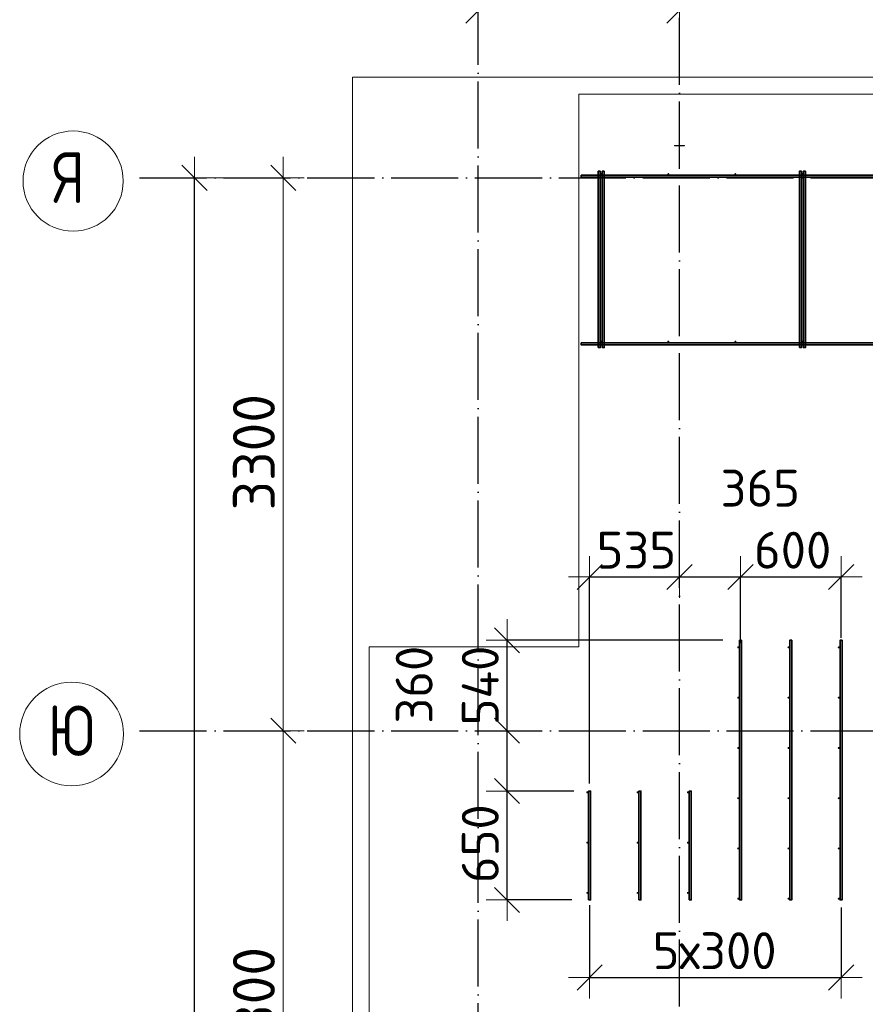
# Model space of a CAD drawing. Header units: millimetres. Extents: x -3725 to 93325, y -74170 to 82591.
# Tile 116 of 139: x 57265 to 62308, y 62847 to 68724. Entities that reach past the tile are written whole.
import ezdxf

# ---------------------------------------------------------------- set-up
doc = ezdxf.new("R2010")
doc.units = ezdxf.units.MM
doc.header["$PDMODE"] = 65
for name, pattern in [('______11', [500, 400, -50, 0, -50]), ('______3', [500, 400, -100]), ('______5', [1100, 800, -100, 100, -100])]:
    doc.linetypes.add(name, pattern=pattern)
for name, color, linetype, lineweight in [('Standard', 7, 'Continuous', 25), ('Арм.стержн. Доп. арматура', 180, 'Continuous', 35), ('Балка_ общее', 7, '______3', 13), ('Размерная линия_ общее', 7, 'Continuous', 13), ('Стальная конструкция_ общее', 7, 'Continuous', 25), ('Фундамент (1)', 7, 'Continuous', 35)]:
    doc.layers.add(name, color=color, linetype=linetype, lineweight=lineweight)
doc.layers.add('Арм.стержн. Фиксатор', color=7, linetype='Continuous', lineweight=35, true_color=0x501e0f)
doc.layers.add('Осевая линия_ общее', color=7, linetype='______5', lineweight=13, true_color=0xa0a0a0)
doc.styles.add('ISOCPEUR', font='ISOCPEUR')
doc.dimstyles.new('DIMSTYLE_18', dxfattribs={"dimtxt": 220, "dimasz": 250, "dimexe": 0, "dimexo": 0, "dimgap": 110, "dimtad": 2, "dimdec": 0, "dimrnd": 1, "dimzin": 12, "dimdsep": 46, "dimtxsty": 'ISOCPEUR', "dimblk1": 'ALL_ML_STRICH', "dimblk2": 'ALL_ML_STRICH', "dimsah": 1, "dimcen": 0, "dimclrd": 7, "dimclre": 256, "dimclrt": 7, "dimadec": 0, "dimazin": 0, "dimtfac": 1, "dimtdec": 0, "dimtix": 1, "dimtmove": 2, "dimatfit": 3, "dimfxl": 0, "dimtzin": 0, "dimlwd": 0, "dimlwe": -3, "dimarcsym": 0})
doc.dimstyles.new('DIMSTYLE_3', dxfattribs={"dimtxt": 220, "dimasz": 250, "dimexe": 0, "dimexo": 0, "dimgap": 110, "dimtad": 2, "dimdec": 0, "dimrnd": 5, "dimzin": 12, "dimdsep": 46, "dimtxsty": 'ISOCPEUR', "dimblk1": 'ALL_ML_STRICH', "dimblk2": 'ALL_ML_STRICH', "dimsah": 1, "dimcen": 0, "dimclrd": 7, "dimclre": 256, "dimclrt": 7, "dimadec": 0, "dimazin": 0, "dimtfac": 1, "dimtdec": 0, "dimtix": 1, "dimtmove": 2, "dimatfit": 3, "dimfxl": 0, "dimtzin": 0, "dimlwd": 0, "dimlwe": -3, "dimarcsym": 0})
doc.dimstyles.new('DIMSTYLE_5', dxfattribs={"dimtxt": 220, "dimasz": 250, "dimexe": 0, "dimexo": 0, "dimgap": 110, "dimtad": 2, "dimdec": 0, "dimrnd": 5, "dimzin": 12, "dimdsep": 46, "dimtxsty": 'ISOCPEUR', "dimblk1": 'ALL_ML_STRICH', "dimblk2": 'ALL_ML_STRICH', "dimsah": 1, "dimcen": 0, "dimclrd": 7, "dimclre": 256, "dimclrt": 7, "dimadec": 0, "dimazin": 0, "dimtfac": 1, "dimtdec": 0, "dimtix": 1, "dimtmove": 2, "dimatfit": 3, "dimfxl": 0, "dimtvp": 1.2, "dimtzin": 0, "dimlwd": 0, "dimlwe": -3, "dimarcsym": 0})
doc.dimstyles.new('DIMSTYLE_7', dxfattribs={"dimtxt": 250, "dimasz": 250, "dimexe": 0, "dimexo": 0, "dimgap": 125, "dimtad": 2, "dimdec": 0, "dimrnd": 5, "dimzin": 12, "dimdsep": 46, "dimtxsty": 'ISOCPEUR', "dimblk1": 'ALL_ML_STRICH', "dimblk2": 'ALL_ML_STRICH', "dimsah": 1, "dimcen": 0, "dimclrd": 7, "dimclre": 256, "dimclrt": 7, "dimadec": 0, "dimazin": 0, "dimtfac": 1, "dimtdec": 0, "dimtix": 1, "dimtmove": 2, "dimatfit": 3, "dimfxl": 0, "dimtzin": 0, "dimlwd": 0, "dimlwe": -3, "dimarcsym": 0})

# ---------------------------------------------------------------- blocks, each defined once
blk = doc.blocks.new('ALL_ML_STRICH')
at = {"color": 0, "linetype": 'ByBlock', "lineweight": -2}
for p, q in [((0, -0.5), (0, 0.5)), ((-0.3, -0.3), (0.3, 0.3)), ((-1, 0), (0.5, 0))]:
    blk.add_line(p, q, dxfattribs=at)
blk = doc.blocks.new('*D83')
at = {"layer": 'DEFPOINTS', "color": 7, "linetype": 'Continuous', "lineweight": 13, "transparency": 33554687}
for p in [(60000, 68778), (61200, 68757.8), (60000, 68590)]:
    blk.add_point(p, dxfattribs=at)
at = {"layer": 'Балка_ общее', "color": 251, "linetype": 'Continuous', "lineweight": -2, "true_color": 0x656565, "transparency": 33554687}
for p, q in [((60000, 68600), (60000, 68778)), ((61200, 68767.8), (61200, 68778))]:
    blk.add_line(p, q, dxfattribs=at)
at = {"layer": 'Балка_ общее', "color": 7, "linetype": 'Continuous', "lineweight": -2, "transparency": 33554687}
blk.add_line((60000, 68778), (61200, 68778), dxfattribs=at)
at = {"layer": 'Балка_ общее', "color": 7, "linetype": 'Continuous', "lineweight": 13, "transparency": 33554687, "xscale": 250, "yscale": 250, "zscale": 250, "rotation": 180}
blk.add_blockref('ALL_ML_STRICH', (60000, 68778), dxfattribs=at)
at = {"layer": 'Балка_ общее', "color": 7, "linetype": 'Continuous', "lineweight": 13, "transparency": 33554687, "xscale": 250, "yscale": 250, "zscale": 250}
blk.add_blockref('ALL_ML_STRICH', (61200, 68778), dxfattribs=at)
at = {"layer": 'Балка_ общее', "color": 7, "linetype": 'Continuous', "lineweight": 13, "transparency": 33554687, "insert": (60637.5, 68953), "char_height": 250, "width": 1000, "attachment_point": 5, "style": 'ISOCPEUR'}
blk.add_mtext('\\A1;{1200}', dxfattribs=at)
blk = doc.blocks.new('*D84')
at = {"layer": 'DEFPOINTS', "color": 7, "linetype": 'Continuous', "lineweight": 13, "transparency": 33554687}
for p in [(61200, 68778), (61200, 68757.8), (66700, 68799.4)]:
    blk.add_point(p, dxfattribs=at)
at = {"layer": 'Балка_ общее', "color": 251, "linetype": 'Continuous', "lineweight": -2, "true_color": 0x656565, "transparency": 33554687}
for p, q in [((66700, 68809.4), (66700, 68778)), ((61200, 68767.8), (61200, 68778))]:
    blk.add_line(p, q, dxfattribs=at)
at = {"layer": 'Балка_ общее', "color": 7, "linetype": 'Continuous', "lineweight": -2, "transparency": 33554687}
blk.add_line((61200, 68778), (66700, 68778), dxfattribs=at)
at = {"layer": 'Балка_ общее', "color": 7, "linetype": 'Continuous', "lineweight": 13, "transparency": 33554687, "xscale": 250, "yscale": 250, "zscale": 250, "rotation": 180}
blk.add_blockref('ALL_ML_STRICH', (61200, 68778), dxfattribs=at)
at = {"layer": 'Балка_ общее', "color": 7, "linetype": 'Continuous', "lineweight": 13, "transparency": 33554687, "xscale": 250, "yscale": 250, "zscale": 250}
blk.add_blockref('ALL_ML_STRICH', (66700, 68778), dxfattribs=at)
at = {"layer": 'Балка_ общее', "color": 7, "linetype": 'Continuous', "lineweight": 13, "transparency": 33554687, "insert": (63962.5, 68953), "char_height": 250, "width": 1000, "attachment_point": 5, "style": 'ISOCPEUR'}
blk.add_mtext('\\A1;{5500}', dxfattribs=at)
blk = doc.blocks.new('*D91')
at = {"layer": 'DEFPOINTS', "color": 7, "linetype": 'Continuous', "lineweight": 13, "transparency": 33554687}
for p in [(58216.9, 64480), (58836.9, 61180), (59293.5, 61180)]:
    blk.add_point(p, dxfattribs=at)
at = {"layer": 'Балка_ общее', "color": 251, "linetype": 'Continuous', "lineweight": -2, "true_color": 0x656565, "transparency": 33554687}
for p, q in [((58836.9, 64480), (58836.9, 64480)), ((59283.5, 61180), (58836.9, 61180))]:
    blk.add_line(p, q, dxfattribs=at)
at = {"layer": 'Балка_ общее', "color": 7, "linetype": 'Continuous', "lineweight": -2, "transparency": 33554687}
blk.add_line((58836.9, 61180), (58836.9, 64480), dxfattribs=at)
at = {"layer": 'Балка_ общее', "color": 7, "linetype": 'Continuous', "lineweight": 13, "transparency": 33554687, "xscale": 250, "yscale": 250, "zscale": 250}
for p, rotation in [((58836.9, 64480), 90), ((58836.9, 61180), 270)]:
    blk.add_blockref('ALL_ML_STRICH', p, dxfattribs=dict(at, rotation=rotation))
at = {"layer": 'Балка_ общее', "color": 7, "linetype": 'Continuous', "lineweight": 13, "transparency": 33554687, "insert": (58661.9, 62842.5), "char_height": 250, "width": 1000, "attachment_point": 5, "rotation": 90, "style": 'ISOCPEUR'}
blk.add_mtext('\\A1;{3300}', dxfattribs=at)
blk = doc.blocks.new('*D92')
at = {"layer": 'DEFPOINTS', "color": 7, "linetype": 'Continuous', "lineweight": 13, "transparency": 33554687}
for p in [(58423.8, 67780), (58216.9, 64480), (58836.9, 64480)]:
    blk.add_point(p, dxfattribs=at)
at = {"layer": 'Балка_ общее', "color": 251, "linetype": 'Continuous', "lineweight": -2, "true_color": 0x656565, "transparency": 33554687}
for p, q in [((58413.8, 67780), (58836.9, 67780)), ((58836.9, 64480), (58836.9, 64480))]:
    blk.add_line(p, q, dxfattribs=at)
at = {"layer": 'Балка_ общее', "color": 7, "linetype": 'Continuous', "lineweight": -2, "transparency": 33554687}
blk.add_line((58836.9, 64480), (58836.9, 67780), dxfattribs=at)
at = {"layer": 'Балка_ общее', "color": 7, "linetype": 'Continuous', "lineweight": 13, "transparency": 33554687, "xscale": 250, "yscale": 250, "zscale": 250}
for p, rotation in [((58836.9, 67780), 90), ((58836.9, 64480), 270)]:
    blk.add_blockref('ALL_ML_STRICH', p, dxfattribs=dict(at, rotation=rotation))
at = {"layer": 'Балка_ общее', "color": 7, "linetype": 'Continuous', "lineweight": 13, "transparency": 33554687, "insert": (58661.9, 66142.5), "char_height": 250, "width": 1000, "attachment_point": 5, "rotation": 90, "style": 'ISOCPEUR'}
blk.add_mtext('\\A1;{3300}', dxfattribs=at)
blk = doc.blocks.new('*D93')
at = {"layer": 'DEFPOINTS', "color": 7, "linetype": 'Continuous', "lineweight": 13, "transparency": 33554687}
for p in [(60664, 65397.6), (61200, 65398.4), (60664, 64064.8)]:
    blk.add_point(p, dxfattribs=at)
at = {"layer": 'Размерная линия_ общее', "color": 253, "linetype": 'Continuous', "lineweight": -2, "true_color": 0xa0a0a0, "transparency": 33554687}
for p, q in [((60664, 64164.8), (60664, 65397.6)), ((61200, 65397.6), (61200, 65397.6))]:
    blk.add_line(p, q, dxfattribs=at)
at = {"layer": 'Размерная линия_ общее', "color": 7, "linetype": 'Continuous', "lineweight": -2, "transparency": 33554687}
blk.add_line((60664, 65397.6), (61200, 65397.6), dxfattribs=at)
at = {"layer": 'Размерная линия_ общее', "color": 7, "linetype": 'Continuous', "lineweight": 13, "transparency": 33554687, "xscale": 250, "yscale": 250, "zscale": 250, "rotation": 180}
blk.add_blockref('ALL_ML_STRICH', (60664, 65397.6), dxfattribs=at)
at = {"layer": 'Размерная линия_ общее', "color": 7, "linetype": 'Continuous', "lineweight": 13, "transparency": 33554687, "xscale": 250, "yscale": 250, "zscale": 250}
blk.add_blockref('ALL_ML_STRICH', (61200, 65397.6), dxfattribs=at)
at = {"layer": 'Размерная линия_ общее', "color": 7, "linetype": 'Continuous', "lineweight": 13, "transparency": 33554687, "insert": (60943, 65557.6), "char_height": 220, "width": 660, "attachment_point": 5, "style": 'ISOCPEUR'}
blk.add_mtext('\\A1;{535}', dxfattribs=at)
blk = doc.blocks.new('*D94')
at = {"layer": 'DEFPOINTS', "color": 7, "linetype": 'Continuous', "lineweight": 13, "transparency": 33554687}
for p in [(61200, 65398.4), (61200, 65397.6), (61564, 64903.3)]:
    blk.add_point(p, dxfattribs=at)
at = {"layer": 'Размерная линия_ общее', "color": 253, "linetype": 'Continuous', "lineweight": -2, "true_color": 0xa0a0a0, "transparency": 33554687}
for p, q in [((61200, 65397.6), (61200, 65397.6)), ((61564, 65003.3), (61564, 65397.6))]:
    blk.add_line(p, q, dxfattribs=at)
at = {"layer": 'Размерная линия_ общее', "color": 7, "linetype": 'Continuous', "lineweight": -2, "transparency": 33554687}
blk.add_line((61200, 65397.6), (61564, 65397.6), dxfattribs=at)
at = {"layer": 'Размерная линия_ общее', "color": 7, "linetype": 'Continuous', "lineweight": 13, "transparency": 33554687, "xscale": 250, "yscale": 250, "zscale": 250, "rotation": 180}
blk.add_blockref('ALL_ML_STRICH', (61200, 65397.6), dxfattribs=at)
at = {"layer": 'Размерная линия_ общее', "color": 7, "linetype": 'Continuous', "lineweight": 13, "transparency": 33554687, "xscale": 250, "yscale": 250, "zscale": 250}
blk.add_blockref('ALL_ML_STRICH', (61564, 65397.6), dxfattribs=at)
at = {"layer": 'Размерная линия_ общее', "color": 7, "linetype": 'Continuous', "lineweight": 13, "transparency": 33554687, "insert": (61681.8, 65927.4), "char_height": 220, "width": 660, "attachment_point": 5, "style": 'ISOCPEUR'}
blk.add_mtext('\\A1;{365}', dxfattribs=at)
blk = doc.blocks.new('*D95')
at = {"layer": 'DEFPOINTS', "color": 7, "linetype": 'Continuous', "lineweight": 13, "transparency": 33554687}
for p in [(61564, 65397.6), (62164, 64934.8), (61564, 64903.3)]:
    blk.add_point(p, dxfattribs=at)
at = {"layer": 'Размерная линия_ общее', "color": 253, "linetype": 'Continuous', "lineweight": -2, "true_color": 0xa0a0a0, "transparency": 33554687}
for p, q in [((61564, 65003.3), (61564, 65397.6)), ((62164, 65034.8), (62164, 65397.6))]:
    blk.add_line(p, q, dxfattribs=at)
at = {"layer": 'Размерная линия_ общее', "color": 7, "linetype": 'Continuous', "lineweight": -2, "transparency": 33554687}
blk.add_line((61564, 65397.6), (62164, 65397.6), dxfattribs=at)
at = {"layer": 'Размерная линия_ общее', "color": 7, "linetype": 'Continuous', "lineweight": 13, "transparency": 33554687, "xscale": 250, "yscale": 250, "zscale": 250, "rotation": 180}
blk.add_blockref('ALL_ML_STRICH', (61564, 65397.6), dxfattribs=at)
at = {"layer": 'Размерная линия_ общее', "color": 7, "linetype": 'Continuous', "lineweight": 13, "transparency": 33554687, "xscale": 250, "yscale": 250, "zscale": 250}
blk.add_blockref('ALL_ML_STRICH', (62164, 65397.6), dxfattribs=at)
at = {"layer": 'Размерная линия_ общее', "color": 7, "linetype": 'Continuous', "lineweight": 13, "transparency": 33554687, "insert": (61875, 65557.6), "char_height": 220, "width": 660, "attachment_point": 5, "style": 'ISOCPEUR'}
blk.add_mtext('\\A1;{600}', dxfattribs=at)
blk = doc.blocks.new('*D96')
at = {"layer": 'DEFPOINTS', "color": 7, "linetype": 'Continuous', "lineweight": 13, "transparency": 33554687}
for p in [(60670, 64120), (60171.8, 63470), (60658, 63470)]:
    blk.add_point(p, dxfattribs=at)
at = {"layer": 'Размерная линия_ общее', "color": 253, "linetype": 'Continuous', "lineweight": -2, "true_color": 0xa0a0a0, "transparency": 33554687}
for p, q in [((60570, 64120), (60171.8, 64120)), ((60558, 63470), (60171.8, 63470))]:
    blk.add_line(p, q, dxfattribs=at)
at = {"layer": 'Размерная линия_ общее', "color": 7, "linetype": 'Continuous', "lineweight": -2, "transparency": 33554687}
blk.add_line((60171.8, 63470), (60171.8, 64120), dxfattribs=at)
at = {"layer": 'Размерная линия_ общее', "color": 7, "linetype": 'Continuous', "lineweight": 13, "transparency": 33554687, "xscale": 250, "yscale": 250, "zscale": 250}
for p, rotation in [((60171.8, 64120), 90), ((60171.8, 63470), 270)]:
    blk.add_blockref('ALL_ML_STRICH', p, dxfattribs=dict(at, rotation=rotation))
at = {"layer": 'Размерная линия_ общее', "color": 7, "linetype": 'Continuous', "lineweight": 13, "transparency": 33554687, "insert": (60011.8, 63806), "char_height": 220, "width": 660, "attachment_point": 5, "rotation": 90, "style": 'ISOCPEUR'}
blk.add_mtext('\\A1;{650}', dxfattribs=at)
blk = doc.blocks.new('*D97')
at = {"layer": 'DEFPOINTS', "color": 7, "linetype": 'Continuous', "lineweight": 13, "transparency": 33554687}
for p in [(60257.2, 64480), (60171.8, 64120), (60670, 64120)]:
    blk.add_point(p, dxfattribs=at)
at = {"layer": 'Размерная линия_ общее', "color": 253, "linetype": 'Continuous', "lineweight": -2, "true_color": 0xa0a0a0, "transparency": 33554687}
for p, q in [((60171.8, 64480), (60171.8, 64480)), ((60570, 64120), (60171.8, 64120))]:
    blk.add_line(p, q, dxfattribs=at)
at = {"layer": 'Размерная линия_ общее', "color": 7, "linetype": 'Continuous', "lineweight": -2, "transparency": 33554687}
blk.add_line((60171.8, 64120), (60171.8, 64480), dxfattribs=at)
at = {"layer": 'Размерная линия_ общее', "color": 7, "linetype": 'Continuous', "lineweight": 13, "transparency": 33554687, "xscale": 250, "yscale": 250, "zscale": 250}
for p, rotation in [((60171.8, 64480), 90), ((60171.8, 64120), 270)]:
    blk.add_blockref('ALL_ML_STRICH', p, dxfattribs=dict(at, rotation=rotation))
at = {"layer": 'Размерная линия_ общее', "color": 7, "linetype": 'Continuous', "lineweight": 13, "transparency": 33554687, "insert": (59617.7, 64754.9), "char_height": 220, "width": 660, "attachment_point": 5, "rotation": 90, "style": 'ISOCPEUR'}
blk.add_mtext('\\A1;{360}', dxfattribs=at)
blk = doc.blocks.new('*D98')
at = {"layer": 'DEFPOINTS', "color": 7, "linetype": 'Continuous', "lineweight": 13, "transparency": 33554687}
for p in [(61558, 65020), (60171.8, 64480), (60257.2, 64480)]:
    blk.add_point(p, dxfattribs=at)
at = {"layer": 'Размерная линия_ общее', "color": 253, "linetype": 'Continuous', "lineweight": -2, "true_color": 0xa0a0a0, "transparency": 33554687}
for p, q in [((61458, 65020), (60171.8, 65020)), ((60171.8, 64480), (60171.8, 64480))]:
    blk.add_line(p, q, dxfattribs=at)
at = {"layer": 'Размерная линия_ общее', "color": 7, "linetype": 'Continuous', "lineweight": -2, "transparency": 33554687}
blk.add_line((60171.8, 64480), (60171.8, 65020), dxfattribs=at)
at = {"layer": 'Размерная линия_ общее', "color": 7, "linetype": 'Continuous', "lineweight": 13, "transparency": 33554687, "xscale": 250, "yscale": 250, "zscale": 250}
for p, rotation in [((60171.8, 65020), 90), ((60171.8, 64480), 270)]:
    blk.add_blockref('ALL_ML_STRICH', p, dxfattribs=dict(at, rotation=rotation))
at = {"layer": 'Размерная линия_ общее', "color": 7, "linetype": 'Continuous', "lineweight": 13, "transparency": 33554687, "insert": (60011.8, 64750), "char_height": 220, "width": 660, "attachment_point": 5, "rotation": 90, "style": 'ISOCPEUR'}
blk.add_mtext('\\A1;{540}', dxfattribs=at)
blk = doc.blocks.new('*D115')
at = {"layer": 'DEFPOINTS', "color": 7, "linetype": 'Continuous', "lineweight": 13, "transparency": 33554687}
for p in [(60664, 63540.1), (62164, 63526), (60664, 63007.3)]:
    blk.add_point(p, dxfattribs=at)
at = {"layer": 'Размерная линия_ общее', "color": 253, "linetype": 'Continuous', "lineweight": -2, "true_color": 0xa0a0a0, "transparency": 33554687}
for p, q in [((60664, 63440.1), (60664, 63007.3)), ((62164, 63426), (62164, 63007.3))]:
    blk.add_line(p, q, dxfattribs=at)
at = {"layer": 'Размерная линия_ общее', "color": 7, "linetype": 'Continuous', "lineweight": -2, "transparency": 33554687}
blk.add_line((60664, 63007.3), (62164, 63007.3), dxfattribs=at)
at = {"layer": 'Размерная линия_ общее', "color": 7, "linetype": 'Continuous', "lineweight": 13, "transparency": 33554687, "xscale": 250, "yscale": 250, "zscale": 250, "rotation": 180}
blk.add_blockref('ALL_ML_STRICH', (60664, 63007.3), dxfattribs=at)
at = {"layer": 'Размерная линия_ общее', "color": 7, "linetype": 'Continuous', "lineweight": 13, "transparency": 33554687, "xscale": 250, "yscale": 250, "zscale": 250}
blk.add_blockref('ALL_ML_STRICH', (62164, 63007.3), dxfattribs=at)
at = {"layer": 'Размерная линия_ общее', "color": 7, "linetype": 'Continuous', "lineweight": 13, "transparency": 33554687, "insert": (61040, 63277.3), "char_height": 220, "width": 11, "attachment_point": 1, "line_spacing_factor": 0.60241, "style": 'ISOCPEUR'}
blk.add_mtext('5х300', dxfattribs=at)
blk = doc.blocks.new('*D539')
at = {"layer": 'DEFPOINTS', "color": 7, "linetype": 'Continuous', "lineweight": 13, "transparency": 33554687}
for p in [(58247.9, 67780), (58177, 46740), (58307.5, 46740)]:
    blk.add_point(p, dxfattribs=at)
at = {"layer": 'Размерная линия_ общее', "color": 253, "linetype": 'Continuous', "lineweight": -2, "true_color": 0xa0a0a0, "transparency": 33554687}
for p, q in [((58147.9, 67780), (58307.5, 67780)), ((58077, 46740), (58307.5, 46740))]:
    blk.add_line(p, q, dxfattribs=at)
at = {"layer": 'Размерная линия_ общее', "color": 7, "linetype": 'Continuous', "lineweight": -2, "transparency": 33554687}
blk.add_line((58307.5, 46740), (58307.5, 67780), dxfattribs=at)
at = {"layer": 'Размерная линия_ общее', "color": 7, "linetype": 'Continuous', "lineweight": 13, "transparency": 33554687, "xscale": 250, "yscale": 250, "zscale": 250}
for p, rotation in [((58307.5, 67780), 90), ((58307.5, 46740), 270)]:
    blk.add_blockref('ALL_ML_STRICH', p, dxfattribs=dict(at, rotation=rotation))
at = {"layer": 'Размерная линия_ общее', "color": 7, "linetype": 'Continuous', "lineweight": 13, "transparency": 33554687, "insert": (58147.5, 57282), "char_height": 220, "width": 1100, "attachment_point": 5, "rotation": 90, "style": 'ISOCPEUR'}
blk.add_mtext('\\A1;{21040}', dxfattribs=at)
blk = doc.blocks.new('СЛОЖНЫЙ_ОБЪЕКТ_5')
at = {"layer": 'Осевая линия_ общее', "color": 253, "linetype": '______11', "lineweight": -3, "true_color": 0xa0a0a0, "transparency": 33554687}
for p, q in [((60000, 45950), (60000, 69510)), ((61200, 45830), (61200, 69510)), ((57980, 67780), (74900, 67780)), ((57980, 64480), (74900, 64480))]:
    blk.add_line(p, q, dxfattribs=at)
at = {"layer": 'Осевая линия_ общее', "color": 7, "linetype": 'Continuous', "lineweight": 13, "transparency": 33554687}
for centre, radius in [((57583.8, 67760.5), 298.8), ((57574.5, 64460.5), 309.5)]:
    blk.add_circle(centre, radius, dxfattribs=at)
at = {"layer": 'Осевая линия_ общее', "color": 7, "linetype": 'Continuous', "lineweight": 13, "transparency": 33554687, "char_height": 300, "attachment_point": 7, "style": 'ISOCPEUR'}
for s, insert, width in [('\\W0.80;Я', (57463.8, 67630), 359.833), ('\\W0.83;Ю', (57432, 64330), 408.873)]:
    blk.add_mtext(s, dxfattribs=dict(at, insert=insert, width=width))
at = {"layer": 'Балка_ общее', "color": 7, "linetype": 'Continuous', "lineweight": 13, "transparency": 33554687}
for base, p1, p2, picture, middle in [((61200, 68778), (60000, 68600), (61200, 68767.8), '*D83', (60637.5, 68953)), ((66700, 68778), (61200, 68767.8), (66700, 68809.4), '*D84', (63962.5, 68953))]:
    dim = blk.add_linear_dim(base=base, p1=p1, p2=p2, dimstyle='DIMSTYLE_7', override={"dimpost": '<>', "dimclrd": 7, "dimclre": 251, "dimclrt": 7, "dimlwd": 0, "dimlwe": 65533}, dxfattribs=at)
    dim.commit()
    dim.dimension.update_dxf_attribs({"geometry": picture, "text_midpoint": middle, "dimtype": 160})
for base, p1, p2, picture, middle in [((58836.9, 67780), (58836.9, 64480), (58413.8, 67780), '*D92', (58661.9, 66142.5)), ((58836.9, 64480), (59283.5, 61180), (58836.9, 64480), '*D91', (58661.9, 62842.5))]:
    dim = blk.add_linear_dim(base=base, p1=p1, p2=p2, angle=90, dimstyle='DIMSTYLE_7', override={"dimpost": '<>', "dimclrd": 7, "dimclre": 251, "dimclrt": 7, "dimlwd": 0, "dimlwe": 65533}, dxfattribs=at)
    dim.commit()
    dim.dimension.update_dxf_attribs({"geometry": picture, "text_midpoint": middle, "dimtype": 160})

msp = doc.modelspace()

# ---------------------------------------------------------------- hatches: boundary and pattern name
at = {"layer": 'Арм.стержн. Доп. арматура', "linetype": 'Continuous', "lineweight": 35, "transparency": 33554687}
for points in [[(61556, 64977.5), (61555.5, 64979.8), (61554.2, 64981.7), (61552.3, 64983), (61550, 64983.5), (61547.7, 64983), (61545.8, 64981.7), (61544.5, 64979.8), (61544, 64977.5), (61544.5, 64975.2), (61545.8, 64973.3), (61547.7, 64972), (61550, 64971.5), (61552.3, 64972), (61554.2, 64973.3), (61555.5, 64975.2)], [(61856, 64977.5), (61855.5, 64979.8), (61854.2, 64981.7), (61852.3, 64983), (61850, 64983.5), (61847.7, 64983), (61845.8, 64981.7), (61844.5, 64979.8), (61844, 64977.5), (61844.5, 64975.2), (61845.8, 64973.3), (61847.7, 64972), (61850, 64971.5), (61852.3, 64972), (61854.2, 64973.3), (61855.5, 64975.2)], [(62156, 64977.5), (62155.5, 64979.8), (62154.2, 64981.7), (62152.3, 64983), (62150, 64983.5), (62147.7, 64983), (62145.8, 64981.7), (62144.5, 64979.8), (62144, 64977.5), (62144.5, 64975.2), (62145.8, 64973.3), (62147.7, 64972), (62150, 64971.5), (62152.3, 64972), (62154.2, 64973.3), (62155.5, 64975.2)], [(61556, 64677.5), (61555.5, 64679.8), (61554.2, 64681.7), (61552.3, 64683), (61550, 64683.5), (61547.7, 64683), (61545.8, 64681.7), (61544.5, 64679.8), (61544, 64677.5), (61544.5, 64675.2), (61545.8, 64673.3), (61547.7, 64672), (61550, 64671.5), (61552.3, 64672), (61554.2, 64673.3), (61555.5, 64675.2)], [(61856, 64677.5), (61855.5, 64679.8), (61854.2, 64681.7), (61852.3, 64683), (61850, 64683.5), (61847.7, 64683), (61845.8, 64681.7), (61844.5, 64679.8), (61844, 64677.5), (61844.5, 64675.2), (61845.8, 64673.3), (61847.7, 64672), (61850, 64671.5), (61852.3, 64672), (61854.2, 64673.3), (61855.5, 64675.2)], [(62156, 64677.5), (62155.5, 64679.8), (62154.2, 64681.7), (62152.3, 64683), (62150, 64683.5), (62147.7, 64683), (62145.8, 64681.7), (62144.5, 64679.8), (62144, 64677.5), (62144.5, 64675.2), (62145.8, 64673.3), (62147.7, 64672), (62150, 64671.5), (62152.3, 64672), (62154.2, 64673.3), (62155.5, 64675.2)], [(61556, 64377.5), (61555.5, 64379.8), (61554.2, 64381.7), (61552.3, 64383), (61550, 64383.5), (61547.7, 64383), (61545.8, 64381.7), (61544.5, 64379.8), (61544, 64377.5), (61544.5, 64375.2), (61545.8, 64373.3), (61547.7, 64372), (61550, 64371.5), (61552.3, 64372), (61554.2, 64373.3), (61555.5, 64375.2)], [(61856, 64377.5), (61855.5, 64379.8), (61854.2, 64381.7), (61852.3, 64383), (61850, 64383.5), (61847.7, 64383), (61845.8, 64381.7), (61844.5, 64379.8), (61844, 64377.5), (61844.5, 64375.2), (61845.8, 64373.3), (61847.7, 64372), (61850, 64371.5), (61852.3, 64372), (61854.2, 64373.3), (61855.5, 64375.2)], [(62156, 64377.5), (62155.5, 64379.8), (62154.2, 64381.7), (62152.3, 64383), (62150, 64383.5), (62147.7, 64383), (62145.8, 64381.7), (62144.5, 64379.8), (62144, 64377.5), (62144.5, 64375.2), (62145.8, 64373.3), (62147.7, 64372), (62150, 64371.5), (62152.3, 64372), (62154.2, 64373.3), (62155.5, 64375.2)], [(60656, 64112.5), (60655.5, 64114.8), (60654.2, 64116.7), (60652.3, 64118), (60650, 64118.5), (60647.7, 64118), (60645.8, 64116.7), (60644.5, 64114.8), (60644, 64112.5), (60644.5, 64110.2), (60645.8, 64108.3), (60647.7, 64107), (60650, 64106.5), (60652.3, 64107), (60654.2, 64108.3), (60655.5, 64110.2)], [(60956, 64112.5), (60955.5, 64114.8), (60954.2, 64116.7), (60952.3, 64118), (60950, 64118.5), (60947.7, 64118), (60945.8, 64116.7), (60944.5, 64114.8), (60944, 64112.5), (60944.5, 64110.2), (60945.8, 64108.3), (60947.7, 64107), (60950, 64106.5), (60952.3, 64107), (60954.2, 64108.3), (60955.5, 64110.2)], [(61256, 64112.5), (61255.5, 64114.8), (61254.2, 64116.7), (61252.3, 64118), (61250, 64118.5), (61247.7, 64118), (61245.8, 64116.7), (61244.5, 64114.8), (61244, 64112.5), (61244.5, 64110.2), (61245.8, 64108.3), (61247.7, 64107), (61250, 64106.5), (61252.3, 64107), (61254.2, 64108.3), (61255.5, 64110.2)], [(61556, 64077.5), (61555.5, 64079.8), (61554.2, 64081.7), (61552.3, 64083), (61550, 64083.5), (61547.7, 64083), (61545.8, 64081.7), (61544.5, 64079.8), (61544, 64077.5), (61544.5, 64075.2), (61545.8, 64073.3), (61547.7, 64072), (61550, 64071.5), (61552.3, 64072), (61554.2, 64073.3), (61555.5, 64075.2)], [(61856, 64077.5), (61855.5, 64079.8), (61854.2, 64081.7), (61852.3, 64083), (61850, 64083.5), (61847.7, 64083), (61845.8, 64081.7), (61844.5, 64079.8), (61844, 64077.5), (61844.5, 64075.2), (61845.8, 64073.3), (61847.7, 64072), (61850, 64071.5), (61852.3, 64072), (61854.2, 64073.3), (61855.5, 64075.2)], [(62156, 64077.5), (62155.5, 64079.8), (62154.2, 64081.7), (62152.3, 64083), (62150, 64083.5), (62147.7, 64083), (62145.8, 64081.7), (62144.5, 64079.8), (62144, 64077.5), (62144.5, 64075.2), (62145.8, 64073.3), (62147.7, 64072), (62150, 64071.5), (62152.3, 64072), (62154.2, 64073.3), (62155.5, 64075.2)], [(60656, 63812.5), (60655.5, 63814.8), (60654.2, 63816.7), (60652.3, 63818), (60650, 63818.5), (60647.7, 63818), (60645.8, 63816.7), (60644.5, 63814.8), (60644, 63812.5), (60644.5, 63810.2), (60645.8, 63808.3), (60647.7, 63807), (60650, 63806.5), (60652.3, 63807), (60654.2, 63808.3), (60655.5, 63810.2)], [(60956, 63812.5), (60955.5, 63814.8), (60954.2, 63816.7), (60952.3, 63818), (60950, 63818.5), (60947.7, 63818), (60945.8, 63816.7), (60944.5, 63814.8), (60944, 63812.5), (60944.5, 63810.2), (60945.8, 63808.3), (60947.7, 63807), (60950, 63806.5), (60952.3, 63807), (60954.2, 63808.3), (60955.5, 63810.2)], [(61256, 63812.5), (61255.5, 63814.8), (61254.2, 63816.7), (61252.3, 63818), (61250, 63818.5), (61247.7, 63818), (61245.8, 63816.7), (61244.5, 63814.8), (61244, 63812.5), (61244.5, 63810.2), (61245.8, 63808.3), (61247.7, 63807), (61250, 63806.5), (61252.3, 63807), (61254.2, 63808.3), (61255.5, 63810.2)], [(61556, 63777.5), (61555.5, 63779.8), (61554.2, 63781.7), (61552.3, 63783), (61550, 63783.5), (61547.7, 63783), (61545.8, 63781.7), (61544.5, 63779.8), (61544, 63777.5), (61544.5, 63775.2), (61545.8, 63773.3), (61547.7, 63772), (61550, 63771.5), (61552.3, 63772), (61554.2, 63773.3), (61555.5, 63775.2)], [(61856, 63777.5), (61855.5, 63779.8), (61854.2, 63781.7), (61852.3, 63783), (61850, 63783.5), (61847.7, 63783), (61845.8, 63781.7), (61844.5, 63779.8), (61844, 63777.5), (61844.5, 63775.2), (61845.8, 63773.3), (61847.7, 63772), (61850, 63771.5), (61852.3, 63772), (61854.2, 63773.3), (61855.5, 63775.2)], [(62156, 63777.5), (62155.5, 63779.8), (62154.2, 63781.7), (62152.3, 63783), (62150, 63783.5), (62147.7, 63783), (62145.8, 63781.7), (62144.5, 63779.8), (62144, 63777.5), (62144.5, 63775.2), (62145.8, 63773.3), (62147.7, 63772), (62150, 63771.5), (62152.3, 63772), (62154.2, 63773.3), (62155.5, 63775.2)], [(60656, 63512.5), (60655.5, 63514.8), (60654.2, 63516.7), (60652.3, 63518), (60650, 63518.5), (60647.7, 63518), (60645.8, 63516.7), (60644.5, 63514.8), (60644, 63512.5), (60644.5, 63510.2), (60645.8, 63508.3), (60647.7, 63507), (60650, 63506.5), (60652.3, 63507), (60654.2, 63508.3), (60655.5, 63510.2)], [(60956, 63512.5), (60955.5, 63514.8), (60954.2, 63516.7), (60952.3, 63518), (60950, 63518.5), (60947.7, 63518), (60945.8, 63516.7), (60944.5, 63514.8), (60944, 63512.5), (60944.5, 63510.2), (60945.8, 63508.3), (60947.7, 63507), (60950, 63506.5), (60952.3, 63507), (60954.2, 63508.3), (60955.5, 63510.2)], [(61256, 63512.5), (61255.5, 63514.8), (61254.2, 63516.7), (61252.3, 63518), (61250, 63518.5), (61247.7, 63518), (61245.8, 63516.7), (61244.5, 63514.8), (61244, 63512.5), (61244.5, 63510.2), (61245.8, 63508.3), (61247.7, 63507), (61250, 63506.5), (61252.3, 63507), (61254.2, 63508.3), (61255.5, 63510.2)], [(61556, 63477.5), (61555.5, 63479.8), (61554.2, 63481.7), (61552.3, 63483), (61550, 63483.5), (61547.7, 63483), (61545.8, 63481.7), (61544.5, 63479.8), (61544, 63477.5), (61544.5, 63475.2), (61545.8, 63473.3), (61547.7, 63472), (61550, 63471.5), (61552.3, 63472), (61554.2, 63473.3), (61555.5, 63475.2)], [(61856, 63477.5), (61855.5, 63479.8), (61854.2, 63481.7), (61852.3, 63483), (61850, 63483.5), (61847.7, 63483), (61845.8, 63481.7), (61844.5, 63479.8), (61844, 63477.5), (61844.5, 63475.2), (61845.8, 63473.3), (61847.7, 63472), (61850, 63471.5), (61852.3, 63472), (61854.2, 63473.3), (61855.5, 63475.2)], [(62156, 63477.5), (62155.5, 63479.8), (62154.2, 63481.7), (62152.3, 63483), (62150, 63483.5), (62147.7, 63483), (62145.8, 63481.7), (62144.5, 63479.8), (62144, 63477.5), (62144.5, 63475.2), (62145.8, 63473.3), (62147.7, 63472), (62150, 63471.5), (62152.3, 63472), (62154.2, 63473.3), (62155.5, 63475.2)]]:
    msp.add_hatch(color=34, dxfattribs=at).paths.add_polyline_path(points)
at = {"layer": 'Арм.стержн. Фиксатор', "linetype": 'Continuous', "lineweight": 35, "transparency": 33554687}
for points in [[(60739.5, 67802), (60739, 67804.3), (60737.7, 67806.2), (60735.8, 67807.5), (60733.5, 67808), (60731.2, 67807.5), (60729.3, 67806.2), (60728, 67804.3), (60727.5, 67802), (60728, 67799.7), (60729.3, 67797.8), (60731.2, 67796.5), (60733.5, 67796), (60735.8, 67796.5), (60737.7, 67797.8), (60739, 67799.7)], [(61139.5, 67802), (61139, 67804.3), (61137.7, 67806.2), (61135.8, 67807.5), (61133.5, 67808), (61131.2, 67807.5), (61129.3, 67806.2), (61128, 67804.3), (61127.5, 67802), (61128, 67799.7), (61129.3, 67797.8), (61131.2, 67796.5), (61133.5, 67796), (61135.8, 67796.5), (61137.7, 67797.8), (61139, 67799.7)], [(61539.5, 67802), (61539, 67804.3), (61537.7, 67806.2), (61535.8, 67807.5), (61533.5, 67808), (61531.2, 67807.5), (61529.3, 67806.2), (61528, 67804.3), (61527.5, 67802), (61528, 67799.7), (61529.3, 67797.8), (61531.2, 67796.5), (61533.5, 67796), (61535.8, 67796.5), (61537.7, 67797.8), (61539, 67799.7)], [(61939.5, 67802), (61939, 67804.3), (61937.7, 67806.2), (61935.8, 67807.5), (61933.5, 67808), (61931.2, 67807.5), (61929.3, 67806.2), (61928, 67804.3), (61927.5, 67802), (61928, 67799.7), (61929.3, 67797.8), (61931.2, 67796.5), (61933.5, 67796), (61935.8, 67796.5), (61937.7, 67797.8), (61939, 67799.7)], [(60739.5, 66802), (60739, 66804.3), (60737.7, 66806.2), (60735.8, 66807.5), (60733.5, 66808), (60731.2, 66807.5), (60729.3, 66806.2), (60728, 66804.3), (60727.5, 66802), (60728, 66799.7), (60729.3, 66797.8), (60731.2, 66796.5), (60733.5, 66796), (60735.8, 66796.5), (60737.7, 66797.8), (60739, 66799.7)], [(61139.5, 66802), (61139, 66804.3), (61137.7, 66806.2), (61135.8, 66807.5), (61133.5, 66808), (61131.2, 66807.5), (61129.3, 66806.2), (61128, 66804.3), (61127.5, 66802), (61128, 66799.7), (61129.3, 66797.8), (61131.2, 66796.5), (61133.5, 66796), (61135.8, 66796.5), (61137.7, 66797.8), (61139, 66799.7)], [(61539.5, 66802), (61539, 66804.3), (61537.7, 66806.2), (61535.8, 66807.5), (61533.5, 66808), (61531.2, 66807.5), (61529.3, 66806.2), (61528, 66804.3), (61527.5, 66802), (61528, 66799.7), (61529.3, 66797.8), (61531.2, 66796.5), (61533.5, 66796), (61535.8, 66796.5), (61537.7, 66797.8), (61539, 66799.7)], [(61939.5, 66802), (61939, 66804.3), (61937.7, 66806.2), (61935.8, 66807.5), (61933.5, 66808), (61931.2, 66807.5), (61929.3, 66806.2), (61928, 66804.3), (61927.5, 66802), (61928, 66799.7), (61929.3, 66797.8), (61931.2, 66796.5), (61933.5, 66796), (61935.8, 66796.5), (61937.7, 66797.8), (61939, 66799.7)]]:
    msp.add_hatch(color=34, dxfattribs=at).paths.add_polyline_path(points)

# ---------------------------------------------------------------- linework, layer by layer
at = {"layer": 'Standard', "color": 7, "linetype": 'Continuous', "lineweight": 18, "transparency": 33554687}
msp.add_lwpolyline([(59250, 46540), (76440, 46540), (76440, 68380), (59250, 68380), (59250, 46540)], dxfattribs=at)
at = {"layer": 'Арм.стержн. Доп. арматура', "color": 34, "linetype": 'Continuous', "lineweight": 35, "transparency": 33554687}
for points in [[(61570, 65020), (61570, 63470), (61558, 63470), (61558, 65020), (61570, 65020)], [(61570, 65020), (61570, 63470), (61558, 63470), (61558, 65020), (61570, 65020)], [(61870, 65020), (61870, 63470), (61858, 63470), (61858, 65020), (61870, 65020)], [(61870, 65020), (61870, 63470), (61858, 63470), (61858, 65020), (61870, 65020)], [(62170, 65020), (62170, 63470), (62158, 63470), (62158, 65020), (62170, 65020)], [(62170, 65020), (62170, 63470), (62158, 63470), (62158, 65020), (62170, 65020)], [(60658, 63470), (60658, 64120), (60670, 64120), (60670, 63470), (60658, 63470)], [(60658, 63470), (60658, 64120), (60670, 64120), (60670, 63470), (60658, 63470)], [(60958, 63470), (60958, 64120), (60970, 64120), (60970, 63470), (60958, 63470)], [(60958, 63470), (60958, 64120), (60970, 64120), (60970, 63470), (60958, 63470)], [(61258, 63470), (61258, 64120), (61270, 64120), (61270, 63470), (61258, 63470)], [(61258, 63470), (61258, 64120), (61270, 64120), (61270, 63470), (61258, 63470)]]:
    msp.add_lwpolyline(points, dxfattribs=at)
at = {"layer": 'Арм.стержн. Фиксатор', "color": 34, "linetype": 'Continuous', "lineweight": 35, "transparency": 33554687}
for points in [[(60715.5, 66767.1), (60715.5, 67819.2), (60727.5, 67819.2), (60727.5, 66767.1), (60715.5, 66767.1)], [(60751.5, 67818.9), (60751.5, 66766.9), (60739.5, 66766.9), (60739.5, 67818.9), (60751.5, 67818.9)], [(61915.5, 66767.1), (61915.5, 67819.2), (61927.5, 67819.2), (61927.5, 66767.1), (61915.5, 66767.1)], [(61951.5, 67818.9), (61951.5, 66766.9), (61939.5, 66766.9), (61939.5, 67818.9), (61951.5, 67818.9)], [(60613.5, 67796), (74453.5, 67796), (74453.5, 67784), (60613.5, 67784), (60613.5, 67796)], [(60613.5, 67796), (74453.5, 67796), (74453.5, 67784), (60613.5, 67784), (60613.5, 67796)], [(60613.5, 66796), (74453.5, 66796), (74453.5, 66784), (60613.5, 66784), (60613.5, 66796)], [(60613.5, 66796), (74453.5, 66796), (74453.5, 66784), (60613.5, 66784), (60613.5, 66796)]]:
    msp.add_lwpolyline(points, dxfattribs=at)
at = {"layer": 'Стальная конструкция_ общее', "color": 7, "linetype": 'Continuous', "lineweight": 18, "transparency": 33554687}
for p, q in [((61170, 67970), (61170, 67973.1)), ((61170, 67973.1), (61230, 67973.1)), ((61170, 67970), (61170, 67973.1)), ((61170, 67973.1), (61230, 67973.1)), ((61170, 67970), (61230, 67970)), ((61170, 67970), (61230, 67970)), ((61230, 67973.1), (61230, 67970)), ((61230, 67973.1), (61230, 67970))]:
    msp.add_line(p, q, dxfattribs=at)
at = {"layer": 'Фундамент (1)', "color": 7, "lineweight": 18, "transparency": 33554687}
for p, q in [((60600, 64980), (60600, 68280)), ((60600, 68280), (74500, 68280)), ((59350, 60060), (59350, 64980)), ((59350, 64980), (60600, 64980))]:
    msp.add_line(p, q, dxfattribs=at)
at = {"layer": 'Фундамент (1)', "color": 7, "linetype": 'Continuous', "lineweight": 18, "transparency": 33554687}
for p, q in [((60600, 64980), (60600, 68280)), ((60600, 68280), (74500, 68280)), ((59350, 60060), (59350, 64980)), ((59350, 64980), (60600, 64980))]:
    msp.add_line(p, q, dxfattribs=at)

# ---------------------------------------------------------------- block references
at = {"layer": 'Балка_ общее', "color": 7, "linetype": 'Continuous', "lineweight": 13, "transparency": 33554687}
msp.add_blockref('СЛОЖНЫЙ_ОБЪЕКТ_5', (0, 0), dxfattribs=at)

# ---------------------------------------------------------------- dimensions: what is measured, and where the dimension line sits
at = {"layer": 'Размерная линия_ общее', "color": 7, "linetype": 'Continuous', "lineweight": 13, "transparency": 33554687}
for base, p1, p2, dimstyle, picture, middle in [((58307.5, 67780), (58077, 46740), (58147.9, 67780), 'DIMSTYLE_18', '*D539', (58147.5, 57282)), ((60171.8, 65020), (60171.8, 64480), (61458, 65020), 'DIMSTYLE_5', '*D98', (60011.8, 64750)), ((60171.8, 64480), (60570, 64120), (60171.8, 64480), 'DIMSTYLE_5', '*D97', (59617.7, 64754.9)), ((60171.8, 64120), (60558, 63470), (60570, 64120), 'DIMSTYLE_3', '*D96', (60011.8, 63806))]:
    dim = msp.add_linear_dim(base=base, p1=p1, p2=p2, angle=90, dimstyle=dimstyle, override={"dimpost": '<>', "dimclrd": 7, "dimclre": 253, "dimclrt": 7, "dimlwd": 0, "dimlwe": 65533}, dxfattribs=at)
    dim.commit()
    dim.dimension.update_dxf_attribs({"geometry": picture, "text_midpoint": middle, "dimtype": 160})
for base, p1, p2, picture, middle in [((61564, 65397.6), (61200, 65397.6), (61564, 65003.3), '*D94', (61681.8, 65927.4)), ((61200, 65397.6), (60664, 64164.8), (61200, 65397.6), '*D93', (60943, 65557.6)), ((62164, 65397.6), (61564, 65003.3), (62164, 65034.8), '*D95', (61875, 65557.6))]:
    dim = msp.add_linear_dim(base=base, p1=p1, p2=p2, dimstyle='DIMSTYLE_5', override={"dimpost": '<>', "dimclrd": 7, "dimclre": 253, "dimclrt": 7, "dimlwd": 0, "dimlwe": 65533}, dxfattribs=at)
    dim.commit()
    dim.dimension.update_dxf_attribs({"geometry": picture, "text_midpoint": middle, "dimtype": 160})
dim = msp.add_linear_dim(base=(62164, 63007.3), p1=(60664, 63440.1), p2=(62164, 63426), text='5х300', dimstyle='DIMSTYLE_3', override={"dimpost": '<>', "dimclrd": 7, "dimclre": 253, "dimclrt": 7, "dimlwd": 0, "dimlwe": 65533}, dxfattribs=at)
dim.commit()
dim.dimension.update_dxf_attribs({"geometry": '*D115', "text_midpoint": (61414, 63117.3), "dimtype": 160})

doc.saveas('drawing.dxf')
